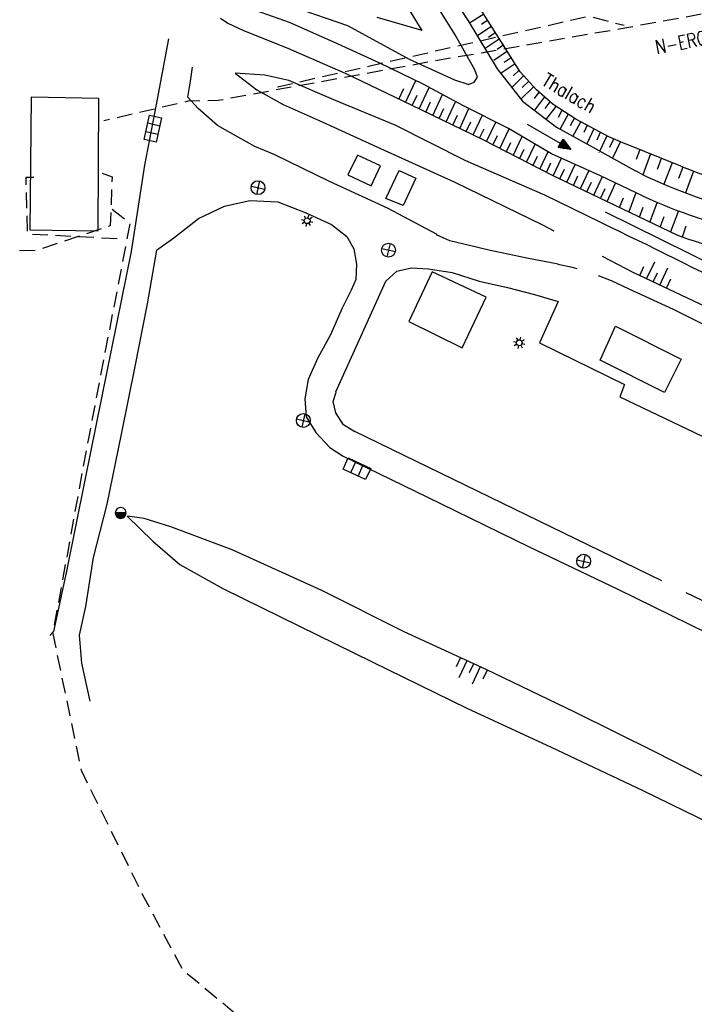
# Model space of a CAD drawing. Extents: x 448150 to 449332, y 437108 to 438384.
# Tile 12 of 172: x 448332 to 448419, y 437792 to 437920. Entities that reach past the tile are written whole.
import ezdxf

# ---------------------------------------------------------------- set-up
doc = ezdxf.new("R2010")
doc.units = 0
doc.header["$LTSCALE"] = 2
doc.header["$MEASUREMENT"] = 0
doc.linetypes.add('AUSGEZOGEN', pattern=[0])
doc.linetypes.add('GESTRICH-X2', pattern=[1.5, 1, -0.5])
doc.layers.get('0').update_dxf_attribs({"linetype": 'AUSGEZOGEN'})
for name, color, linetype in [('DB-Bestand', 8, 'CONTINUOUS'), ('DB-Flussumverlegungen', 15, 'CONTINUOUS'), ('DB-Wege', 15, 'CONTINUOUS'), ('STROMLTG', 4, 'AUSGEZOGEN')]:
    doc.layers.add(name, color=color, linetype=linetype)
doc.styles.add('ROMANS', font='romans.shx', dxfattribs={"width": 0.8})

# ---------------------------------------------------------------- blocks, each defined once
blk = doc.blocks.new('PRIM_A60_32')
at = {"layer": 'DB-Bestand', "color": 253, "linetype": 'Continuous'}
blk.add_lwpolyline([(98.76, 262.67, 1), (98.03, 261.48, 1), (98.76, 262.67), (98.03, 261.48)], format="xyb", dxfattribs=at)
for points in [[(98.79, 262.65), (98.06, 261.46)], [(98.08, 261.45), (98.81, 262.64)], [(98.83, 262.62), (98.11, 261.43)], [(98.13, 261.42), (98.85, 262.6)], [(98.88, 262.58), (98.16, 261.41)], [(98.19, 261.4), (98.9, 262.56)], [(98.92, 262.54), (98.21, 261.4)], [(98.24, 261.39), (98.93, 262.52)], [(98.95, 262.5), (98.27, 261.38)], [(98.3, 261.38), (98.97, 262.47)], [(98.99, 262.45), (98.33, 261.38)], [(98.36, 261.37), (99, 262.42)], [(99.02, 262.39), (98.4, 261.37)], [(98.43, 261.37), (99.03, 262.36)], [(99.05, 262.33), (98.46, 261.38)], [(98.5, 261.38), (99.06, 262.29)], [(99.07, 262.26), (98.54, 261.39)], [(98.58, 261.4), (99.08, 262.22)], [(99.09, 262.18), (98.62, 261.41)], [(98.66, 261.42), (99.09, 262.13)], [(99.1, 262.08), (98.7, 261.44)], [(98.75, 261.47), (99.09, 262.03)], [(99.09, 261.96), (98.81, 261.51)], [(98.87, 261.56), (99.07, 261.88)]]:
    blk.add_lwpolyline(points, dxfattribs=at)
blk = doc.blocks.new('PRIM_AC1_37')
at = {"layer": 'DB-Bestand', "color": 253, "linetype": 'Continuous'}
for points in [[(109.69, 337.14), (108.34, 339.2)], [(110.48, 337.66), (109.76, 338.76)], [(108.11, 336.1), (106.76, 338.16)], [(108.9, 336.62), (108.18, 337.72)], [(107.28, 335.56), (106.55, 336.66)]]:
    blk.add_lwpolyline(points, dxfattribs=at)
blk = doc.blocks.new('PRIM_AC1_39')
at = {"layer": 'DB-Bestand', "color": 253, "linetype": 'Continuous'}
for points in [[(139.76, 291.41), (141.13, 289.36)], [(140.59, 291.96), (141.32, 290.86)], [(138.19, 290.36), (139.55, 288.31)], [(138.97, 290.89), (139.7, 289.79)], [(137.4, 289.84), (138.13, 288.74)]]:
    blk.add_lwpolyline(points, dxfattribs=at)
blk = doc.blocks.new('PRIM_A79_100')
at = {"layer": 'DB-Bestand', "color": 253, "linetype": 'Continuous'}
for points in [[(99.9, 289.17), (101.18, 287.91)], [(99.91, 287.9), (101.17, 289.18)]]:
    blk.add_lwpolyline(points, dxfattribs=at)
blk.add_circle((100.54, 288.54), 0.9, dxfattribs=at)
blk = doc.blocks.new('PRIM_A79_101')
at = {"layer": 'DB-Bestand', "color": 253, "linetype": 'Continuous'}
for points in [[(71.07, 299.92), (72.35, 298.66)], [(71.08, 298.64), (72.34, 299.93)]]:
    blk.add_lwpolyline(points, dxfattribs=at)
blk.add_circle((71.71, 299.29), 0.9, dxfattribs=at)
blk = doc.blocks.new('PRIM_A79_102')
at = {"layer": 'DB-Bestand', "color": 253, "linetype": 'Continuous'}
for points in [[(86.81, 310.13), (88.1, 308.87)], [(86.82, 308.86), (88.08, 310.15)]]:
    blk.add_lwpolyline(points, dxfattribs=at)
blk.add_circle((87.45, 309.5), 0.9, dxfattribs=at)
blk = doc.blocks.new('PRIM_A79_106')
at = {"layer": 'DB-Bestand', "color": 253, "linetype": 'Continuous'}
for points in [[(134.45, 310.64), (135.74, 309.38)], [(134.46, 309.36), (135.72, 310.65)]]:
    blk.add_lwpolyline(points, dxfattribs=at)
blk.add_circle((135.09, 310.01), 0.9, dxfattribs=at)
blk = doc.blocks.new('PRIM_AJ7_147')
at = {"layer": 'DB-Bestand', "color": 253, "linetype": 'Continuous'}
for points in [[(58.67, 289.97), (56.35, 292.2), (57.47, 293.36), (59.78, 291.13), (58.67, 289.97)], [(58.24, 292.61), (57.12, 291.46)], [(57.9, 290.71), (59.01, 291.87)]]:
    blk.add_lwpolyline(points, dxfattribs=at)
blk = doc.blocks.new('PRIM_AJ7_167')
at = {"layer": 'DB-Bestand', "color": 253, "linetype": 'Continuous'}
for points in [[(111.29, 291.41), (108.61, 289.63), (107.72, 290.96), (110.39, 292.75), (111.29, 291.41)], [(108.61, 291.56), (109.51, 290.22)], [(110.4, 290.82), (109.5, 292.15)]]:
    blk.add_lwpolyline(points, dxfattribs=at)
blk = doc.blocks.new('PRIM_A66_181')
at = {"layer": 'DB-Bestand', "color": 253, "linetype": 'Continuous'}
for points in [[(106.02, 318.21), (106.29, 317.95)], [(106.55, 318.43), (106.55, 318.06)], [(106.82, 317.95), (107.08, 318.22)], [(105.81, 317.68), (106.18, 317.68)], [(106.03, 317.15), (106.29, 317.42)], [(106.56, 317.31), (106.56, 316.93)], [(106.82, 317.42), (107.09, 317.16)], [(106.93, 317.69), (107.31, 317.69)]]:
    blk.add_lwpolyline(points, dxfattribs=at)
blk.add_circle((106.56, 317.68), 0.375, dxfattribs=at)
blk = doc.blocks.new('PRIM_A66_183')
at = {"layer": 'DB-Bestand', "color": 253, "linetype": 'Continuous'}
for points in [[(78.15, 303.02), (78.42, 302.75)], [(78.68, 303.24), (78.68, 302.86)], [(78.95, 302.76), (79.21, 303.02)], [(77.94, 302.48), (78.31, 302.49)], [(78.16, 301.95), (78.42, 302.22)], [(78.69, 302.11), (78.69, 301.74)], [(78.95, 302.23), (79.22, 301.96)], [(79.06, 302.49), (79.44, 302.5)]]:
    blk.add_lwpolyline(points, dxfattribs=at)
blk.add_circle((78.69, 302.49), 0.375, dxfattribs=at)
blk = doc.blocks.new('PRIM_AC1_259')
at = {"layer": 'DB-Bestand', "color": 253, "linetype": 'Continuous'}
for points in [[(119.69, 351.2), (118.33, 353.43)], [(118.07, 350.23), (116.68, 352.49)], [(118.88, 350.71), (118.15, 351.91)], [(117.21, 349.72), (116.49, 350.9)]]:
    blk.add_lwpolyline(points, dxfattribs=at)

msp = doc.modelspace()

# ---------------------------------------------------------------- linework, layer by layer
at = {"layer": 'DB-Bestand', "linetype": 'Continuous'}
for p, q in [((448383.8, 437918.75), (448378.29, 437927.78)), ((448385.21, 437927.06), (448389.75, 437919.99)), ((448388.1, 437918.19), (448384.68, 437923.67)), ((448393.5, 437918.21), (448390.42, 437923.07)), ((448367.07, 437921.81), (448374.1, 437919.41)), ((448366.6, 437919.81), (448361.45, 437921.59)), ((448383.8, 437918.75), (448377.97, 437920.46)), ((448391.8, 437920.89), (448389.93, 437919.69)), ((448357.67, 437920.37), (448358.61, 437919.71)), ((448358.61, 437919.71), (448360.55, 437918.82)), ((448372.36, 437917.26), (448366.6, 437919.81)), ((448374.1, 437919.41), (448382.1, 437915.06)), ((448389.75, 437919.99), (448393.55, 437913.8)), ((448392.81, 437919.29), (448391.03, 437918.09)), ((448392.33, 437920.11), (448391.48, 437919.53)), ((448360.55, 437918.82), (448366.48, 437916.44)), ((448390.64, 437913.66), (448388.1, 437918.19)), ((448393.27, 437918.44), (448392.39, 437917.84)), ((448396.51, 437913.39), (448393.5, 437918.21)), ((448350.9, 437917.66), (448349.31, 437909.15)), ((448378.3, 437914.53), (448372.36, 437917.26)), ((448393.8, 437917.65), (448391.99, 437916.43)), ((448394.39, 437916.88), (448393.54, 437916.31)), ((448366.48, 437916.44), (448373.81, 437913.24)), ((448394.88, 437916.07), (448393.09, 437914.87)), ((448383.95, 437911.79), (448378.3, 437914.53)), ((448382.1, 437915.06), (448388, 437912.36)), ((448395.86, 437914.43), (448394.05, 437913.21)), ((448395.33, 437915.21), (448394.45, 437914.62)), ((448353.77, 437912.19), (448354.02, 437913.98)), ((448363.38, 437912.97), (448359.56, 437913.22)), ((448359.56, 437913.22), (448362.38, 437911.07)), ((448366.51, 437912.29), (448363.38, 437912.97)), ((448373.81, 437913.24), (448382.36, 437909.1)), ((448390.97, 437912.71), (448390.64, 437913.66)), ((448393.55, 437913.8), (448396.81, 437909.59)), ((448396.96, 437912.87), (448395.41, 437911.38)), ((448396.34, 437913.58), (448395.6, 437912.87)), ((448398.63, 437911.07), (448396.51, 437913.39)), ((448353.42, 437910.09), (448353.77, 437912.19)), ((448372.34, 437909.77), (448366.51, 437912.29)), ((448381.66, 437909.43), (448382.98, 437912.26)), ((448389.15, 437908.98), (448383.95, 437911.79)), ((448388, 437912.36), (448389.85, 437911.75)), ((448389.82, 437911.74), (448390.56, 437912.04)), ((448389.85, 437911.75), (448389.82, 437911.74)), ((448389.82, 437911.74), (448389.82, 437911.74)), ((448390.56, 437912.04), (448390.97, 437912.71)), ((448397.55, 437912.1), (448396.79, 437911.36)), ((448362.38, 437911.07), (448365.79, 437909.14)), ((448380.77, 437909.87), (448381.41, 437911.25)), ((448382.52, 437909.02), (448383.14, 437910.36)), ((448383.41, 437908.59), (448384.72, 437911.37)), ((448385.17, 437907.74), (448386.43, 437910.45)), ((448398.21, 437911.42), (448396.64, 437909.91)), ((448398.93, 437910.77), (448398.31, 437909.95)), ((448400.79, 437909.14), (448398.63, 437911.07)), ((448333.09, 437910.11), (448332.93, 437892.92)), ((448341.88, 437909.93), (448333.09, 437910.11)), ((448333.09, 437910.11), (448333.09, 437910.11)), ((448341.77, 437892.79), (448341.88, 437909.93)), ((448349.31, 437909.15), (448347.78, 437901.29)), ((448354.74, 437908.64), (448353.42, 437910.09)), ((448365.79, 437909.14), (448370.85, 437906.93)), ((448380.32, 437906.46), (448372.34, 437909.77)), ((448382.36, 437909.1), (448391.68, 437904.61)), ((448384.27, 437908.18), (448384.89, 437909.52)), ((448386.92, 437906.9), (448388.14, 437909.52)), ((448395, 437906.03), (448389.15, 437908.98)), ((448396.81, 437909.59), (448401.23, 437906.22)), ((448399.65, 437910.16), (448398.36, 437908.44)), ((448400.36, 437909.49), (448399.72, 437908.65)), ((448403.72, 437907.26), (448400.79, 437909.14)), ((448357.24, 437906.42), (448354.74, 437908.64)), ((448386.02, 437907.33), (448386.62, 437908.63)), ((448387.77, 437906.49), (448388.37, 437907.79)), ((448388.67, 437906.06), (448389.87, 437908.64)), ((448390.42, 437905.21), (448391.61, 437907.76)), ((448401.12, 437908.92), (448399.8, 437907.18)), ((448401.92, 437908.39), (448401.43, 437907.49)), ((448402.73, 437907.89), (448401.68, 437906.01)), ((448359.92, 437904.93), (448357.24, 437906.42)), ((448370.82, 437906.92), (448377.93, 437903.65)), ((448389.46, 437901.85), (448380.32, 437906.46)), ((448389.52, 437905.65), (448390.1, 437906.9)), ((448392.15, 437904.34), (448393.34, 437906.87)), ((448401.76, 437904.11), (448397.47, 437906.58)), ((448403.52, 437907.33), (448403.01, 437906.4)), ((448404.35, 437906.87), (448403.29, 437904.96)), ((448408.02, 437904.97), (448403.72, 437907.26)), ((448405.22, 437906.46), (448404.79, 437905.53)), ((448391.25, 437904.77), (448391.84, 437906.02)), ((448392.98, 437903.88), (448393.57, 437905.13)), ((448393.88, 437903.45), (448395.07, 437905.99)), ((448400.59, 437902.78), (448395, 437906.03)), ((448401.23, 437906.22), (448405.54, 437903.85)), ((448406.06, 437906.01), (448405.15, 437904.06)), ((448406.89, 437905.51), (448406.44, 437904.55)), ((448362.11, 437903.69), (448359.92, 437904.93)), ((448391.68, 437904.61), (448400.65, 437900)), ((448394.71, 437902.99), (448395.3, 437904.24)), ((448395.61, 437902.56), (448396.76, 437905.01)), ((448397.34, 437901.67), (448398.45, 437904.03)), ((448401.45, 437903.57), (448401.76, 437904.11)), ((448402.44, 437903.43), (448401.64, 437903.89)), ((448401.68, 437903.96), (448402.66, 437903.4)), ((448402.88, 437903.37), (448401.72, 437904.03)), ((448401.76, 437904.11), (448402.07, 437904.65)), ((448401.76, 437904.11), (448403.1, 437903.34)), ((448402.96, 437903.51), (448401.81, 437904.18)), ((448401.85, 437904.25), (448402.83, 437903.69)), ((448402.69, 437903.86), (448401.89, 437904.32)), ((448401.93, 437904.4), (448402.55, 437904.04)), ((448402.42, 437904.21), (448401.97, 437904.47)), ((448402.01, 437904.54), (448402.28, 437904.39)), ((448402.14, 437904.56), (448402.06, 437904.61)), ((448402.07, 437904.65), (448403.1, 437903.34)), ((448405.54, 437903.85), (448411.4, 437900.59)), ((448407.75, 437905.11), (448406.83, 437903.13)), ((448410.15, 437904.06), (448408.02, 437904.97)), ((448408.65, 437904.75), (448408.09, 437903.56)), ((448409.51, 437904.35), (448408.5, 437902.2)), ((448364.61, 437902.66), (448362.11, 437903.69)), ((448371.77, 437899.18), (448364.61, 437902.66)), ((448375.43, 437902.59), (448374.15, 437900.03)), ((448378.41, 437901.21), (448375.43, 437902.59)), ((448377.93, 437903.65), (448388.05, 437899.1)), ((448396.44, 437902.1), (448397.03, 437903.35)), ((448399.07, 437900.78), (448400.13, 437903.05)), ((448406.94, 437899.92), (448400.59, 437902.78)), ((448403.1, 437903.34), (448401.45, 437903.57)), ((448401.56, 437903.55), (448401.47, 437903.6)), ((448401.51, 437903.67), (448401.78, 437903.52)), ((448402, 437903.49), (448401.56, 437903.75)), ((448401.6, 437903.82), (448402.22, 437903.46)), ((448406.72, 437902.91), (448406.71, 437902.87)), ((448399.72, 437897.38), (448389.46, 437901.85)), ((448398.17, 437901.21), (448398.76, 437902.47)), ((448399.92, 437900.35), (448400.5, 437901.6)), ((448400.81, 437899.92), (448401.88, 437902.2)), ((448402.57, 437899.08), (448403.69, 437901.48)), ((448347.78, 437901.29), (448346.08, 437890.07)), ((448374.15, 437900.03), (448377.21, 437898.61)), ((448377.21, 437898.61), (448378.41, 437901.21)), ((448379.11, 437896.95), (448380.8, 437900.61)), ((448380.8, 437900.61), (448382.97, 437899.61)), ((448401.67, 437899.51), (448402.25, 437900.76)), ((448404.32, 437898.24), (448405.44, 437900.64)), ((448411.4, 437900.59), (448411.46, 437900.57)), ((448379.3, 437895.69), (448371.77, 437899.18)), ((448382.97, 437899.61), (448381.33, 437896.07)), ((448388.05, 437899.1), (448399.43, 437893.54)), ((448400.65, 437900), (448406.79, 437897.05)), ((448403.42, 437898.67), (448404, 437899.92)), ((448407.93, 437899.42), (448406.94, 437899.92)), ((448358.17, 437895.99), (448361.44, 437896.72)), ((448361.44, 437896.72), (448365.08, 437896.54)), ((448365.08, 437896.54), (448368.65, 437895.16)), ((448381.33, 437896.07), (448379.11, 437896.95)), ((448406.98, 437893.84), (448399.72, 437897.38)), ((448354.79, 437894.36), (448358.17, 437895.99)), ((448368.65, 437895.16), (448372.05, 437893.61)), ((448385.74, 437892.28), (448379.3, 437895.69)), ((448351.59, 437891.87), (448354.79, 437894.36)), ((448332.93, 437892.92), (448341.77, 437892.79)), ((448372.05, 437893.61), (448374.04, 437892.03)), ((448399.43, 437893.54), (448400.89, 437892.78)), ((448349.34, 437890.27), (448351.59, 437891.87)), ((448374.04, 437892.03), (448374.94, 437890.44)), ((448387.41, 437891.47), (448385.67, 437892.26)), ((448389.94, 437890.86), (448387.41, 437891.47)), ((448346.08, 437890.07), (448342.92, 437874.53)), ((448348.17, 437883.29), (448349.39, 437890.28)), ((448374.94, 437890.44), (448375.3, 437888.44)), ((448392.45, 437890.26), (448389.94, 437890.86)), ((448397.37, 437889.23), (448392.45, 437890.26)), ((448401.43, 437888.44), (448397.37, 437889.23)), ((448407.16, 437889.48), (448411.12, 437887.39)), ((448375.3, 437888.44), (448375.22, 437886.47)), ((448379.11, 437886.23), (448380.52, 437887.52)), ((448380.52, 437887.52), (448382.43, 437887.95)), ((448385.12, 437887.46), (448382.07, 437881.02)), ((448382.43, 437887.95), (448384.62, 437887.86)), ((448384.62, 437887.86), (448387.68, 437887.36)), ((448392.11, 437884.15), (448385.12, 437887.46)), ((448387.68, 437887.36), (448391.18, 437886.22)), ((448403.32, 437888.02), (448401.38, 437888.42)), ((448403.91, 437887.83), (448403.32, 437888.02)), ((448411.12, 437887.39), (448423.42, 437881.59)), ((448372.62, 437871.88), (448379.09, 437886.22)), ((448375.22, 437886.47), (448374.59, 437885.07)), ((448391.18, 437886.22), (448394.88, 437885.44)), ((448408.37, 437886.29), (448406.68, 437886.92)), ((448410.66, 437885.19), (448408.37, 437886.29)), ((448374.59, 437885.07), (448373.37, 437882.66)), ((448394.88, 437885.44), (448398.38, 437884.5)), ((448416.4, 437882.58), (448410.66, 437885.19)), ((448389.01, 437877.6), (448392.11, 437884.15)), ((448398.38, 437884.5), (448401.44, 437883.62)), ((448401.44, 437883.62), (448399.01, 437878.26)), ((448346.58, 437875.19), (448348.17, 437883.29)), ((448373.37, 437882.66), (448371.91, 437879.29)), ((448425.64, 437877.95), (448416.4, 437882.58)), ((448382.07, 437881.02), (448389.01, 437877.6)), ((448406.9, 437875.98), (448408.86, 437880.4)), ((448408.86, 437880.4), (448417.38, 437876.11)), ((448371.91, 437879.29), (448370.26, 437876.29)), ((448399.01, 437878.26), (448410.04, 437872.85)), ((448370.26, 437876.29), (448369, 437873.5)), ((448415.21, 437871.8), (448406.9, 437875.98)), ((448417.38, 437876.11), (448415.21, 437871.8)), ((448342.92, 437874.53), (448340.09, 437860.66)), ((448344.81, 437866.39), (448346.58, 437875.19)), ((448369, 437873.5), (448368.59, 437870.99)), ((448410.04, 437872.85), (448409.43, 437871.24)), ((448368.59, 437870.99), (448368.74, 437868.64)), ((448372.25, 437870.63), (448372.63, 437871.86)), ((448409.43, 437871.24), (448423.13, 437864.67)), ((448372.6, 437869.14), (448372.25, 437870.63)), ((448368.74, 437868.64), (448370.02, 437866.6)), ((448373.58, 437867.6), (448372.6, 437869.14)), ((448375.05, 437866.71), (448373.58, 437867.6)), ((448342.94, 437857.31), (448344.81, 437866.39)), ((448370.02, 437866.6), (448371.81, 437864.67)), ((448414.9, 437847.35), (448375.07, 437866.72)), ((448371.81, 437864.67), (448373.57, 437863.54)), ((448373.55, 437863.54), (448384.39, 437858.26)), ((448340.09, 437860.66), (448337.69, 437848.61)), ((448384.39, 437858.26), (448397.61, 437851.8)), ((448341.19, 437850.4), (448342.94, 437857.31)), ((448345.56, 437855.75), (448348.89, 437852.53)), ((448347.77, 437855.44), (448345.57, 437855.76)), ((448351.22, 437854.39), (448347.77, 437855.44)), ((448359.15, 437851.37), (448351.22, 437854.39)), ((448348.89, 437852.53), (448352.36, 437849.48)), ((448397.61, 437851.8), (448409.26, 437846.23)), ((448340.18, 437844.03), (448341.19, 437850.4)), ((448370.81, 437846.11), (448359.15, 437851.37)), ((448352.36, 437849.48), (448357.93, 437846.38)), ((448337.69, 437848.61), (448335.98, 437840.81)), ((448357.93, 437846.38), (448365.41, 437842.71)), ((448381.45, 437840.76), (448370.81, 437846.11)), ((448409.26, 437846.23), (448420.63, 437840.67)), ((448431.95, 437839.06), (448418.04, 437845.82)), ((448339.38, 437840.33), (448340.18, 437844.03)), ((448365.41, 437842.71), (448377.31, 437836.86)), ((448335.98, 437840.81), (448335.5, 437840.28)), ((448339.67, 437836.69), (448339.38, 437840.33)), ((448392.1, 437835.86), (448381.45, 437840.76)), ((448340.73, 437831.75), (448339.67, 437836.69)), ((448377.31, 437836.86), (448389.6, 437830.85)), ((448403.61, 437830.32), (448392.1, 437835.86)), ((448389.6, 437830.85), (448400.54, 437825.78)), ((448414.13, 437825.08), (448403.61, 437830.32)), ((448400.54, 437825.78), (448412.4, 437820.18)), ((448422.95, 437820.61), (448414.13, 437825.08)), ((448412.4, 437820.18), (448421.37, 437815.79))]:
    msp.add_line(p, q, dxfattribs=at)
at = {"layer": 'DB-Flussumverlegungen', "linetype": 'Continuous'}
for p, q in [((448417.33, 437901.15), (448410.16, 437904.07)), ((448412.04, 437903.3), (448411.57, 437902.04)), ((448413.43, 437902.74), (448412.42, 437900.05)), ((448414.82, 437902.17), (448414.28, 437900.73)), ((448416.21, 437901.61), (448415.16, 437898.81)), ((448412.21, 437900.15), (448411.46, 437900.57)), ((448417.6, 437901.04), (448417.04, 437899.56)), ((448419, 437900.49), (448417.94, 437897.69)), ((448412.36, 437897.32), (448407.94, 437899.44)), ((448411.53, 437897.71), (448410.59, 437895.22)), ((448406.79, 437897.05), (448416.84, 437892.23)), ((448409.41, 437895.79), (448409.91, 437897.05)), ((448414.27, 437896.47), (448413.31, 437893.92)), ((448412, 437894.55), (448412.46, 437895.82)), ((448417.06, 437895.35), (448416.02, 437892.62)), ((448414.69, 437893.26), (448415.17, 437894.64)), ((448417.55, 437891.98), (448418.03, 437893.4))]:
    msp.add_line(p, q, dxfattribs=at)
for major_axis, start_param, end_param in [((48.61, 48.61), 3.474907, 3.922118), ((46.49, 46.49), 3.538319, 3.74152), ((50.38, 50.38), 3.494171, 3.922118), ((52.5, 52.5), 3.577751, 3.74854)]:
    msp.add_ellipse((448442.25, 437962), major_axis=major_axis, ratio=1, start_param=start_param, end_param=end_param, dxfattribs=at)
at = {"layer": 'DB-Wege', "linetype": 'Continuous'}
for p, q in [((448426.24, 437885.96), (448407.56, 437895.2)), ((448405.19, 437894.7), (448405.19, 437894.7))]:
    msp.add_line(p, q, dxfattribs=at)
msp.add_ellipse((448038.07, 437124.61), major_axis=(603.24, 603.24), ratio=1, start_param=0.313275, end_param=0.338211, dxfattribs=at)
at = {"layer": 'STROMLTG', "linetype": 'GESTRICH-X2', "flags": 128}
for points in [[(448424.51, 438208.75), (448434.98, 438190.99), (448441.21, 438177.37), (448445.77, 438155.08), (448468.71, 438116.12), (448495.69, 438071.2), (448508.33, 438048.45), (448509.99, 438042.32), (448517.4, 438016.22), (448517.64, 438013.39), (448513.96, 437997.68), (448503.32, 437957.68), (448496.83, 437934.43), (448486.94, 437933.06), (448410.08, 437919.06), (448385.52, 437914.81), (448357.36, 437909.67), (448353.42, 437909.58), (448342.51, 437907.03)], [(448365.02, 437911.45), (448405.42, 437920.63), (448410.01, 437919.43)], [(448342.29, 437900.23), (448343.59, 437899.76), (448343.35, 437893.41), (448333.82, 437890.24), (448297.82, 437889.06), (448298.29, 437883.07), (448292.53, 437871.66), (448275.35, 437865.31), (448271.94, 437870.95), (448261.12, 437869.78), (448254.91, 437860.8), (448253.28, 437852.97), (448252.85, 437850.79)], [(448333.45, 437899.67), (448332.39, 437899.67), (448332.6, 437892.38), (448344.85, 437891.74)], [(448343.62, 437895.57), (448345.91, 437893.78), (448340.51, 437865.84), (448335.89, 437840.55), (448339.57, 437822.79), (448347.55, 437806.64), (448352.75, 437796.91), (448366.48, 437785.52), (448401.27, 437773.83), (448424.96, 437764.82), (448437.76, 437757.91), (448448.95, 437747.01), (448459, 437732.41)]]:
    msp.add_lwpolyline(points, dxfattribs=at)

# ---------------------------------------------------------------- block references
at = {"linetype": 'Continuous'}
for name, p, rotation in [('PRIM_AJ7_147', (448069.82, 437803.23), 301.4796983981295), ('PRIM_AC1_259', (448048.82, 437802.67), 303.4796983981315), ('PRIM_A79_101', (448069.82, 437803.23), 301.4796983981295), ('PRIM_A66_183', (448069.82, 437803.23), 301.4796983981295), ('PRIM_A79_102', (448069.82, 437803.23), 301.4796983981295), ('PRIM_AC1_37', (448069.82, 437803.23), 301.4796983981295), ('PRIM_A66_181', (448069.82, 437803.23), 301.4796983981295), ('PRIM_A79_100', (448069.82, 437803.23), 301.4796983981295), ('PRIM_AJ7_167', (448069.82, 437803.23), 301.4796983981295), ('PRIM_A60_32', (448069.82, 437803.23), 301.4796983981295), ('PRIM_A79_106', (448069.82, 437803.23), 301.4796983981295), ('PRIM_AC1_39', (448069.82, 437803.23), 301.4796983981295)]:
    msp.add_blockref(name, p, dxfattribs=dict(at, rotation=rotation))

# ---------------------------------------------------------------- texts
at = {"layer": 'DB-Bestand', "linetype": 'Continuous', "style": 'ROMANS', "oblique": 0, "width": 0.8334}
msp.add_text('Thalach', height=1.8, rotation=329.4797, dxfattribs=at).set_placement((448399.15, 437911.78))
at = {"layer": 'STROMLTG', "style": 'ROMANS', "width": 0.8}
msp.add_text('N-ERGIE 20 kV', height=1.8, rotation=11.0337, dxfattribs=at).set_placement((448414.23, 437915.68))

doc.saveas('drawing.dxf')
